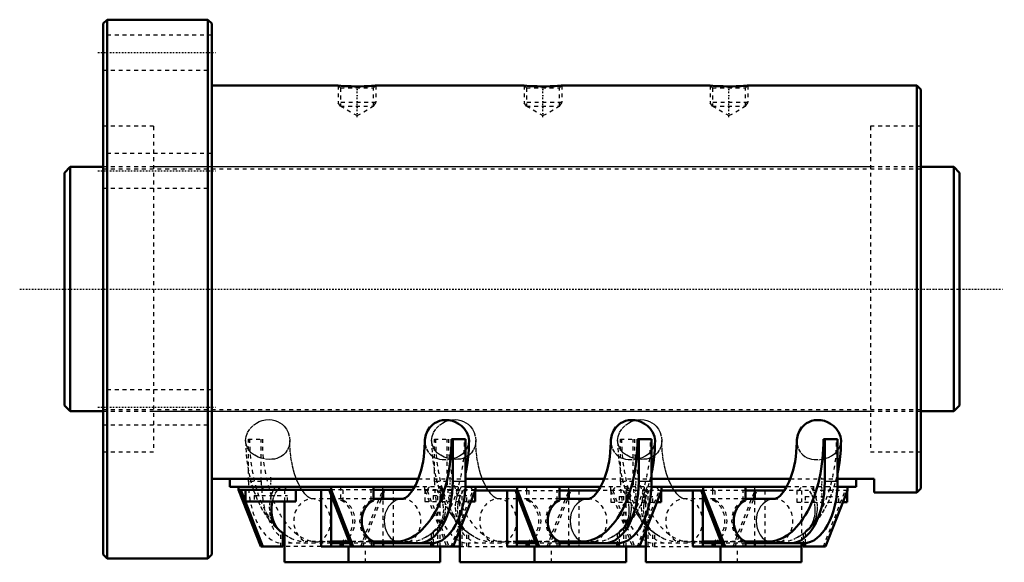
# Model space of a CAD drawing. Header units: millimetres. Extents: x -22 to 233, y -70 to 70.
import ezdxf

# ---------------------------------------------------------------- set-up
doc = ezdxf.new("R2010")
doc.units = ezdxf.units.MM
doc.linetypes.add('Center', pattern=[1.5, 0.45, -0.5, 0.05, -0.5])
doc.linetypes.add('Dashed', pattern=[2, 1, -1])
for name, color, linetype, lineweight in [('2d ConnectionPoints', 7, 'Continuous', 50), ('AM_0', 7, 'Continuous', 50), ('AM_4', 3, 'Continuous', 25), ('AM_5', 3, 'Continuous', 25), ('AM_7', 7, 'Center', 25), ('AM_9', 6, 'Dashed', 25)]:
    doc.layers.add(name, color=color, linetype=linetype, lineweight=lineweight)

# ---------------------------------------------------------------- blocks, each defined once
blk = doc.blocks.new('1_RR0100HBN6316_7_5N_0_in_HBN631675RRG2231LC00G200_4')
at = {"layer": 'AM_0'}
for p, q in [((1, 69.5), (0, 68.5)), ((27, 69.5), (1, 69.5)), ((1, 69.5), (1, -69.5)), ((27, 69.5), (27, -69.5)), ((28, 68.5), (27, 69.5)), ((0, 68.5), (0, -68.5)), ((28, 68.5), (28, -68.5)), ((60.64, 52.5), (28, 52.5)), ((62.13, 52.39), (60.64, 52.5)), ((108.64, 52.5), (70.35, 52.5)), ((110.13, 52.39), (108.64, 52.5)), ((156.64, 52.5), (118.35, 52.5)), ((158.13, 52.39), (156.64, 52.5)), ((210, 52.5), (166.35, 52.5)), ((210, 52.5), (210, -52.5)), ((211, 51.5), (210, 52.5)), ((211, 51.5), (211, -51.5)), ((93.54, -38.69), (89.88, -38.69)), ((90.2, -38.69), (90.2, -49.62)), ((93.54, -38.69), (93.54, -49.62)), ((141.54, -38.69), (137.88, -38.69)), ((138.2, -38.69), (138.2, -49.62)), ((141.54, -38.69), (141.54, -49.62)), ((189.54, -38.69), (185.88, -38.69)), ((186.2, -38.69), (186.2, -49.62)), ((189.54, -38.69), (189.54, -49.62)), ((28, -49), (81.29, -49)), ((32.69, -51), (32.69, -49)), ((93.54, -49), (129.29, -49)), ((141.54, -49), (177.29, -49)), ((189.54, -49), (199, -49)), ((194.31, -51), (194.31, -49)), ((199, -52.5), (199, -49)), ((80.36, -51), (32.69, -51)), ((34.95, -51), (34.95, -51.8)), ((34.95, -51.8), (40.65, -66.45)), ((58.85, -51.8), (34.95, -51.8)), ((35.5, -51.8), (41.2, -66.45)), ((36.75, -51.8), (36.75, -54.8)), ((41.08, -51), (41.08, -51.8)), ((45.42, -51.8), (45.42, -51)), ((49.75, -54.8), (49.75, -51.8)), ((56.21, -66.45), (56.21, -51.8)), ((58.3, -51.8), (64, -66.45)), ((58.79, -53.07), (58.79, -66.45)), ((58.85, -51), (58.85, -51.8)), ((58.85, -51.8), (64.55, -66.45)), ((69.74, -54.55), (69.74, -51)), ((79.89, -51.8), (69.74, -51.8)), ((71.79, -54.15), (72.21, -53.07)), ((72.21, -54.15), (72.21, -51.8)), ((90.35, -66.45), (96.05, -51.8)), ((128.36, -51), (93.5, -51)), ((106.93, -52), (95.97, -52)), ((96, -54.8), (96, -52)), ((96.05, -51.8), (96.05, -51)), ((104.21, -66.45), (104.21, -52)), ((106.38, -52), (112, -66.45)), ((106.79, -53.07), (106.79, -66.45)), ((106.85, -51), (106.85, -52)), ((106.93, -52), (112.55, -66.45)), ((117.74, -54.55), (117.74, -51)), ((127.75, -52), (117.74, -52)), ((119.88, -54.15), (120.21, -53.29)), ((120.21, -54.15), (120.21, -52)), ((138.43, -66.45), (144.05, -52)), ((176.36, -51), (141.5, -51)), ((144, -55), (144, -52.12)), ((144.05, -52), (144.05, -51)), ((154.85, -52), (144.05, -52)), ((152.21, -66.45), (152.21, -52)), ((154.3, -52), (159.92, -66.45)), ((154.79, -53.27), (154.79, -66.45)), ((154.85, -51), (154.85, -52)), ((154.85, -52), (160.47, -66.45)), ((165.74, -54.55), (165.74, -51)), ((175.75, -52), (165.74, -52)), ((167.88, -54.15), (168.21, -53.29)), ((168.21, -54.15), (168.21, -52)), ((186.43, -66.45), (192.05, -52)), ((194.31, -51), (189.5, -51)), ((192, -55), (192, -52.12)), ((192.05, -52), (192.05, -51)), ((199, -52.5), (210, -52.5)), ((210, -52.5), (211, -51.5)), ((36.75, -54.8), (49.75, -54.8)), ((46.75, -54.8), (46.75, -70.5)), ((59.21, -54.15), (58.79, -54.15)), ((77.25, -54.15), (69.74, -54.15)), ((94.88, -54.8), (96, -54.8)), ((107.21, -54.15), (106.79, -54.15)), ((125.25, -54.15), (117.74, -54.15)), ((142.88, -55), (144, -55)), ((155.13, -54.15), (154.79, -54.15)), ((173.25, -54.15), (165.74, -54.15)), ((190.88, -55), (192, -55)), ((46.39, -66.45), (46.39, -63.02)), ((92.06, -70.5), (92.06, -62.05)), ((140.06, -70.5), (140.06, -62.25)), ((46.75, -65.55), (46.39, -65.55)), ((63.49, -65.15), (58.79, -65.15)), ((63.65, -65.55), (58.79, -65.55)), ((61.26, -65.55), (61.26, -66.45)), ((61.81, -65.55), (61.81, -66.45)), ((69.74, -66.45), (69.74, -65.15)), ((75.5, -65.15), (69.74, -65.15)), ((84.75, -65.55), (69.74, -65.55)), ((72.21, -66.45), (72.21, -65.55)), ((84.61, -65.55), (84.61, -66.45)), ((85.16, -65.53), (85.16, -66.45)), ((111.49, -65.15), (106.79, -65.15)), ((111.65, -65.55), (106.79, -65.55)), ((109.27, -65.55), (109.27, -66.45)), ((109.83, -65.55), (109.83, -66.45)), ((117.74, -66.45), (117.74, -65.15)), ((123.5, -65.15), (117.74, -65.15)), ((132.75, -65.55), (117.74, -65.55)), ((120.21, -66.45), (120.21, -65.55)), ((132.61, -65.55), (132.61, -66.45)), ((133.16, -65.53), (133.16, -66.45)), ((159.41, -65.15), (154.79, -65.15)), ((159.57, -65.55), (154.79, -65.55)), ((157.27, -65.55), (157.27, -66.45)), ((157.83, -65.55), (157.83, -66.45)), ((165.74, -66.45), (165.74, -65.15)), ((171.5, -65.15), (165.74, -65.15)), ((180.75, -65.55), (165.74, -65.55)), ((168.21, -66.45), (168.21, -65.55)), ((180.25, -65.55), (180.25, -70.5)), ((180.61, -65.55), (180.61, -66.45)), ((181.16, -65.53), (181.16, -66.45)), ((0, -68.5), (1, -69.5)), ((27, -69.5), (28, -68.5)), ((40.65, -66.45), (46.39, -66.45)), ((56.21, -66.45), (92.06, -66.45)), ((63.29, -70.5), (63.29, -66.45)), ((86.94, -70.5), (86.94, -66.45)), ((104.21, -66.45), (140.06, -66.45)), ((111.29, -70.5), (111.29, -66.45)), ((134.94, -70.5), (134.94, -66.45)), ((180.25, -66.45), (152.21, -66.45)), ((159.29, -70.5), (159.29, -66.45)), ((186.43, -66.45), (180.61, -66.45)), ((1, -69.5), (27, -69.5)), ((46.75, -70.5), (86.94, -70.5)), ((92.06, -70.5), (134.94, -70.5)), ((140.06, -70.5), (180.25, -70.5))]:
    blk.add_line(p, q, dxfattribs=at)
for points in [[(70.36, 52.5), (70.36, 52.5), (70.25, 52.49), (70.02, 52.47), (69.68, 52.45), (69.23, 52.41), (68.67, 52.38), (68.03, 52.35), (67.31, 52.32), (66.52, 52.3), (65.69, 52.29), (64.84, 52.3), (64.03, 52.31), (63.23, 52.34), (62.13, 52.39)], [(118.36, 52.5), (118.36, 52.5), (118.25, 52.49), (118.02, 52.47), (117.68, 52.45), (117.23, 52.41), (116.67, 52.38), (116.03, 52.35), (115.31, 52.32), (114.52, 52.3), (113.69, 52.29), (112.84, 52.3), (112.03, 52.31), (111.23, 52.34), (110.13, 52.39)], [(166.36, 52.5), (166.36, 52.5), (166.25, 52.49), (166.02, 52.47), (165.68, 52.45), (165.23, 52.41), (164.67, 52.38), (164.03, 52.35), (163.31, 52.32), (162.52, 52.3), (161.69, 52.29), (160.84, 52.3), (160.03, 52.31), (159.23, 52.34), (158.13, 52.39)], [(94.41, -39.19), (94.41, -39.07), (94.26, -38.03), (93.85, -36.99), (93.17, -36), (92.51, -35.33), (91.71, -34.73), (90.96, -34.33), (90.13, -34.03), (89.24, -33.84), (88.32, -33.79), (87.54, -33.86), (86.79, -34.04), (86.13, -34.3), (85.54, -34.62), (84.95, -35.04), (84.46, -35.51), (84.32, -35.67)], [(142.41, -39.19), (142.41, -39.07), (142.26, -38.03), (141.85, -36.99), (141.17, -36), (140.51, -35.33), (139.71, -34.73), (138.96, -34.33), (138.13, -34.03), (137.24, -33.84), (136.32, -33.79), (135.54, -33.86), (134.79, -34.04), (134.13, -34.3), (133.54, -34.62), (132.95, -35.04), (132.46, -35.51), (132.32, -35.67)], [(190.41, -39.19), (190.41, -39.07), (190.26, -38.03), (189.85, -36.99), (189.17, -36), (188.51, -35.33), (187.71, -34.73), (186.96, -34.33), (186.13, -34.03), (185.24, -33.84), (184.32, -33.79), (183.54, -33.86), (182.79, -34.04), (182.13, -34.3), (181.54, -34.62), (180.95, -35.04), (180.46, -35.51), (180.32, -35.67)], [(84.32, -35.67), (83.67, -36.62), (83.25, -37.61), (83.02, -38.87), (83.01, -39.19)], [(132.32, -35.67), (131.67, -36.62), (131.25, -37.61), (131.02, -38.87), (131.01, -39.19)], [(180.32, -35.67), (179.67, -36.62), (179.25, -37.61), (179.02, -38.87), (179.01, -39.19)], [(83.01, -39.18), (83.01, -39.58), (82.96, -40.83), (82.87, -42.08), (82.73, -43.29), (82.54, -44.48), (82.31, -45.63), (82.04, -46.73), (81.73, -47.77), (81.39, -48.75), (81.03, -49.65), (80.64, -50.48), (80.24, -51.22), (79.84, -51.88), (79.44, -52.44), (79.05, -52.92), (78.68, -53.31), (78.34, -53.61), (78.04, -53.83), (77.78, -53.98), (77.58, -54.08), (77.42, -54.13), (77.29, -54.15), (77.25, -54.15)], [(93.54, -47.62), (93.77, -46.42), (94.02, -44.84), (94.21, -43.23), (94.34, -41.61), (94.4, -39.98), (94.41, -39.19)], [(131.01, -39.18), (131.01, -39.58), (130.96, -40.83), (130.87, -42.08), (130.73, -43.29), (130.54, -44.48), (130.31, -45.63), (130.04, -46.73), (129.73, -47.77), (129.39, -48.75), (129.03, -49.65), (128.64, -50.48), (128.24, -51.22), (127.84, -51.88), (127.44, -52.44), (127.05, -52.92), (126.68, -53.31), (126.34, -53.61), (126.04, -53.83), (125.78, -53.98), (125.58, -54.08), (125.42, -54.13), (125.29, -54.15), (125.25, -54.15)], [(141.54, -47.62), (141.77, -46.42), (142.02, -44.84), (142.21, -43.23), (142.34, -41.61), (142.4, -39.98), (142.41, -39.19)], [(179.01, -39.18), (179.01, -39.58), (178.96, -40.83), (178.87, -42.08), (178.73, -43.29), (178.54, -44.48), (178.31, -45.63), (178.04, -46.73), (177.73, -47.77), (177.39, -48.75), (177.03, -49.65), (176.64, -50.48), (176.24, -51.22), (175.84, -51.88), (175.44, -52.44), (175.05, -52.92), (174.68, -53.31), (174.34, -53.61), (174.04, -53.83), (173.78, -53.98), (173.58, -54.08), (173.42, -54.13), (173.29, -54.15), (173.25, -54.15)], [(189.54, -47.62), (189.77, -46.42), (190.02, -44.84), (190.21, -43.23), (190.34, -41.61), (190.4, -39.98), (190.41, -39.19)], [(45.64, -62.46), (45.06, -61.9), (44.53, -61.2), (44.09, -60.39), (43.74, -59.47), (43.51, -58.48), (43.4, -57.37), (43.42, -56.23), (43.61, -55), (43.66, -54.8)], [(45.64, -62.46), (45.81, -62.59), (46.75, -63.28)]]:
    blk.add_lwpolyline(points, dxfattribs=at)
for centre, major_axis, ratio, start_param, end_param in [((75.5, -39.06), (0, 26.09), 0.551355, 3.141593, 4.726326), ((123.5, -39.06), (0, 26.09), 0.551355, 3.141593, 4.726326), ((171.5, -39.06), (0, 26.09), 0.551355, 3.141593, 4.726326), ((81.42, -49.62), (0, -15.93), 0.551355, 6.283185, 7.853982), ((84.75, -49.62), (0, -15.93), 0.551355, 0, 1.570796), ((129.42, -49.62), (0, -15.93), 0.551355, 0, 1.570796), ((132.75, -49.62), (0, -15.93), 0.551355, 0, 1.570796), ((177.42, -49.62), (0, -15.93), 0.551355, 0, 1.570796), ((180.75, -49.62), (0, -15.93), 0.551355, 0, 1.570796), ((71.49, -59.85), (0, -5.7), 0.834271, 3.518903, 5.905875), ((119.49, -59.85), (0, 5.7), 0.834271, 0.37731, 2.764283), ((167.49, -59.85), (0, 5.7), 0.834271, 0.37731, 2.764283)]:
    blk.add_ellipse(centre, major_axis=major_axis, ratio=ratio, start_param=start_param, end_param=end_param, dxfattribs=at)
at = {"layer": 'AM_4'}
for p, q in [((93.54, -49.62), (90.2, -49.62)), ((141.54, -49.62), (138.2, -49.62)), ((189.54, -49.62), (186.2, -49.62))]:
    blk.add_line(p, q, dxfattribs=at)
for centre in [(77.25, -59.85), (125.25, -59.85), (173.25, -59.85)]:
    blk.add_ellipse(centre, major_axis=(0, -5.7), ratio=0.834271, start_param=3.141642, end_param=5.905875, dxfattribs=at)
at = {"layer": 'AM_5', "linetype": 'Dashed'}
for p, q in [((60.64, 52.5), (60.64, 48.1)), ((70.36, 52.5), (70.36, 48.1)), ((108.64, 52.5), (108.64, 48.1)), ((118.36, 52.5), (118.36, 48.1)), ((156.64, 52.5), (156.64, 48.1)), ((166.36, 52.5), (166.36, 48.1)), ((70.36, 48.1), (60.64, 48.1)), ((61.22, 47.22), (60.64, 48.1)), ((69.78, 47.22), (70.36, 48.1)), ((118.36, 48.1), (108.64, 48.1)), ((109.22, 47.22), (108.64, 48.1)), ((117.78, 47.22), (118.36, 48.1)), ((166.36, 48.1), (156.64, 48.1)), ((157.22, 47.22), (156.64, 48.1)), ((165.78, 47.22), (166.36, 48.1))]:
    blk.add_line(p, q, dxfattribs=at)
at = {"layer": 'AM_7'}
for p, q in [((-1.4, 61), (29.4, 61)), ((65.5, 44.36), (65.5, 52.89)), ((113.5, 44.36), (113.5, 52.89)), ((161.5, 44.36), (161.5, 52.89)), ((-1.4, 30.5), (29.4, 30.5)), ((-1.4, -30.5), (29.4, -30.5)), ((43.25, -55.1), (43.25, -48.5)), ((89.5, -55.1), (89.5, -48.5)), ((137.5, -55.3), (137.5, -48.7)), ((185.5, -55.3), (185.5, -48.7))]:
    blk.add_line(p, q, dxfattribs=at)
at = {"layer": 'AM_9'}
for p, q in [((28, 65.5), (0, 65.5)), ((0, 56.5), (28, 56.5)), ((60.64, 52.5), (61.22, 51.92)), ((61.22, 51.92), (61.22, 47.22)), ((61.22, 51.92), (69.78, 51.92)), ((69.78, 51.92), (70.36, 52.5)), ((69.78, 47.22), (69.78, 51.92)), ((108.64, 52.5), (109.22, 51.92)), ((109.22, 51.92), (109.22, 47.22)), ((109.22, 51.92), (117.78, 51.92)), ((117.78, 51.92), (118.36, 52.5)), ((117.78, 47.22), (117.78, 51.92)), ((156.64, 52.5), (157.22, 51.92)), ((157.22, 51.92), (157.22, 47.22)), ((157.22, 51.92), (165.78, 51.92)), ((165.78, 51.92), (166.36, 52.5)), ((165.78, 47.22), (165.78, 51.92)), ((61.22, 47.22), (65.5, 44.75)), ((61.22, 47.22), (69.78, 47.22)), ((65.5, 44.75), (69.78, 47.22)), ((109.22, 47.22), (117.78, 47.22)), ((109.22, 47.22), (113.5, 44.75)), ((113.5, 44.75), (117.78, 47.22)), ((157.22, 47.22), (165.78, 47.22)), ((157.22, 47.22), (161.5, 44.75)), ((161.5, 44.75), (165.78, 47.22)), ((13, 42), (0, 42)), ((13, 42), (13, -42)), ((198, 42), (198, -42)), ((211, 42), (198, 42)), ((28, 35), (0, 35)), ((198, 31.5), (13, 31.5)), ((0, 26), (28, 26)), ((28, -26), (0, -26)), ((13, -31.5), (198, -31.5)), ((0, -35), (28, -35)), ((37.46, -38.69), (41.08, -38.69)), ((37.46, -49.62), (37.46, -38.69)), ((40.8, -49.62), (40.8, -38.69)), ((85.46, -38.69), (89.08, -38.69)), ((85.46, -49.62), (85.46, -38.69)), ((88.8, -49.62), (88.8, -38.69)), ((133.46, -38.69), (137.08, -38.69)), ((133.46, -49.62), (133.46, -38.69)), ((136.8, -49.62), (136.8, -38.69)), ((0, -42), (13, -42)), ((198, -42), (211, -42)), ((40.8, -49.62), (37.46, -49.62)), ((81.29, -49), (93.54, -49)), ((88.8, -49.62), (85.46, -49.62)), ((129.29, -49), (141.54, -49)), ((136.8, -49.62), (133.46, -49.62)), ((177.29, -49), (189.54, -49)), ((38.5, -51), (38.76, -51.8)), ((38.92, -53.3), (47.58, -53.3)), ((38.92, -53.3), (38.92, -54.8)), ((46.75, -51.8), (46.75, -54.8)), ((47.58, -54.8), (47.58, -53.3)), ((58.79, -51.8), (58.79, -53.07)), ((69.74, -51.8), (58.85, -51.8)), ((61.26, -51), (61.26, -54.48)), ((61.81, -51.8), (61.81, -54.48)), ((66.45, -66.45), (72.15, -51.8)), ((69.19, -54.55), (69.19, -51.8)), ((72.15, -51.8), (72.15, -51)), ((72.21, -53.07), (72.7, -51.8)), ((74.79, -51.8), (74.79, -66.45)), ((96.05, -51.8), (79.89, -51.8)), ((93.5, -51), (80.36, -51)), ((82.95, -51), (82.95, -52)), ((95.97, -52), (82.95, -52)), ((83, -51.8), (83, -54.8)), ((83.03, -52), (88.65, -66.45)), ((83.58, -52), (89.2, -66.45)), ((85.17, -53.3), (93.83, -53.3)), ((85.17, -53.3), (85.17, -54.8)), ((86.37, -66.45), (86.37, -51.8)), ((86.83, -52), (86.94, -52.3)), ((86.94, -66.45), (86.94, -51.8)), ((87.33, -51), (87.33, -51.8)), ((89.8, -66.45), (95.5, -51.8)), ((91.34, -51.8), (91.34, -52)), ((91.67, -51.8), (91.67, -51)), ((92.06, -62.05), (92.06, -52)), ((92.63, -66.45), (92.63, -52)), ((93.83, -54.8), (93.83, -53.3)), ((95.96, -52), (95.96, -51.8)), ((106.79, -52), (106.79, -53.07)), ((106.93, -52), (117.74, -52)), ((109.26, -51), (109.26, -52)), ((109.27, -52), (109.27, -54.48)), ((109.83, -52), (109.83, -54.48)), ((114.54, -66.45), (120.16, -52)), ((117.19, -54.55), (117.19, -52)), ((120.15, -52), (120.15, -51)), ((120.21, -53.29), (120.71, -52)), ((122.79, -52), (122.79, -66.45)), ((144.05, -52), (127.75, -52)), ((141.5, -51), (128.36, -51)), ((130.95, -51), (130.95, -52)), ((130.95, -52), (136.57, -66.45)), ((131, -52), (131, -55)), ((131.5, -52), (137.13, -66.45)), ((134.37, -66.45), (134.37, -52)), ((134.83, -52), (134.94, -52.3)), ((134.94, -66.45), (134.94, -52)), ((135.33, -51), (135.33, -52)), ((137.87, -66.45), (143.5, -52)), ((139.67, -52), (139.67, -51)), ((140.06, -62.25), (140.06, -52)), ((140.63, -66.45), (140.63, -52)), ((144, -52.12), (144, -52)), ((154.79, -52), (154.79, -53.27)), ((165.74, -52), (154.85, -52)), ((157.26, -51), (157.26, -52)), ((157.27, -52), (157.27, -54.48)), ((157.83, -52), (157.83, -54.48)), ((162.54, -66.45), (168.16, -52)), ((165.19, -54.55), (165.19, -52)), ((168.15, -52), (168.15, -51)), ((168.21, -53.29), (168.71, -52)), ((170.79, -52), (170.79, -66.45)), ((192.05, -52), (175.75, -52)), ((189.5, -51), (176.36, -51)), ((179, -52), (179, -55)), ((180.25, -52), (180.25, -65.55)), ((183.33, -51), (183.33, -52)), ((185.87, -66.45), (191.5, -52)), ((187.67, -52), (187.67, -51)), ((192, -52.12), (192, -52)), ((58.79, -54.15), (53.92, -54.15)), ((69.74, -54.15), (59.21, -54.15)), ((61.26, -54.48), (61.81, -54.48)), ((67, -66.45), (71.79, -54.15)), ((69.19, -54.55), (69.74, -54.55)), ((72.21, -65.55), (72.21, -54.15)), ((83, -54.8), (94.88, -54.8)), ((106.79, -54.15), (101.92, -54.15)), ((117.74, -54.15), (107.21, -54.15)), ((109.83, -54.48), (109.27, -54.48)), ((115.09, -66.45), (119.88, -54.15)), ((117.19, -54.55), (117.74, -54.55)), ((120.21, -65.55), (120.21, -54.15)), ((131, -55), (142.88, -55)), ((133.17, -53.5), (141.83, -53.5)), ((133.17, -53.5), (133.17, -55)), ((141.83, -55), (141.83, -53.5)), ((154.79, -54.15), (149.92, -54.15)), ((165.74, -54.15), (155.13, -54.15)), ((157.83, -54.48), (157.27, -54.48)), ((163.09, -66.45), (167.88, -54.15)), ((165.74, -54.55), (165.19, -54.55)), ((168.21, -65.55), (168.21, -54.15)), ((179, -55), (190.88, -55)), ((181.17, -53.5), (189.83, -53.5)), ((181.17, -53.5), (181.17, -55)), ((189.83, -55), (189.83, -53.5)), ((44.91, -61.83), (45.08, -61.97)), ((45.08, -61.97), (45.84, -62.49)), ((45.73, -62.53), (45.64, -62.46)), ((46.39, -62.95), (45.73, -62.53)), ((45.84, -66.45), (45.84, -62.49)), ((46.39, -63.02), (46.39, -62.95)), ((84.61, -63.04), (84.61, -65.55)), ((85.16, -62.57), (85.16, -65.53)), ((92.05, -60.99), (92.35, -61.29)), ((92.85, -61.77), (92.91, -61.83)), ((92.91, -61.83), (93.27, -62.13)), ((93.64, -62.46), (94.39, -62.95)), ((93.84, -66.45), (93.84, -62.49)), ((94.39, -66.45), (94.39, -62.95)), ((132.61, -63.04), (132.61, -65.55)), ((133.16, -62.57), (133.16, -65.53)), ((133.53, -62.46), (133.83, -62.19)), ((134.25, -61.83), (134.5, -61.59)), ((140.05, -60.99), (140.4, -61.35)), ((140.85, -61.77), (140.91, -61.83)), ((140.91, -61.83), (141.27, -62.13)), ((141.64, -62.46), (142.39, -62.95)), ((141.84, -66.45), (141.84, -62.49)), ((142.39, -66.45), (142.39, -62.95)), ((180.61, -63.04), (180.61, -65.55)), ((181.16, -62.57), (181.16, -65.53)), ((181.53, -62.46), (181.83, -62.19)), ((182.25, -61.83), (182.5, -61.59)), ((46.39, -65.55), (46.25, -65.55)), ((58.79, -65.55), (46.75, -65.55)), ((58.79, -65.15), (52.17, -65.15)), ((61.26, -65.22), (55.5, -65.22)), ((61.26, -65.22), (61.26, -65.55)), ((61.81, -65.22), (61.81, -65.55)), ((78.83, -65.22), (61.81, -65.22)), ((69.19, -65.15), (63.49, -65.15)), ((69.74, -65.55), (63.65, -65.55)), ((69.19, -65.15), (69.19, -66.45)), ((82.24, -64.49), (82.52, -64.36)), ((106.79, -65.55), (94.25, -65.55)), ((106.79, -65.15), (100.17, -65.15)), ((109.27, -65.22), (103.5, -65.22)), ((109.27, -65.22), (109.27, -65.55)), ((109.83, -65.22), (109.83, -65.55)), ((126.83, -65.22), (109.83, -65.22)), ((117.19, -65.15), (111.49, -65.15)), ((117.74, -65.55), (111.65, -65.55)), ((117.19, -66.45), (117.19, -65.15)), ((130.24, -64.49), (130.52, -64.36)), ((154.79, -65.55), (142.25, -65.55)), ((154.79, -65.15), (148.17, -65.15)), ((157.27, -65.22), (151.5, -65.22)), ((157.27, -65.22), (157.27, -65.55)), ((157.83, -65.22), (157.83, -65.55)), ((174.83, -65.22), (157.83, -65.22)), ((165.19, -65.15), (159.41, -65.15)), ((165.74, -65.55), (159.57, -65.55)), ((165.19, -66.45), (165.19, -65.15)), ((178.24, -64.49), (178.52, -64.36)), ((56.21, -66.45), (46.75, -66.45)), ((67.71, -70.5), (67.71, -66.45)), ((92.06, -66.45), (104.21, -66.45)), ((115.71, -70.5), (115.71, -66.45)), ((140.06, -66.45), (152.21, -66.45)), ((163.71, -70.5), (163.71, -66.45))]:
    blk.add_line(p, q, dxfattribs=at)
for points in [[(36.75, -39.09), (36.75, -39.07), (36.89, -38.02), (37.28, -36.98), (37.92, -36), (38.81, -35.1), (39.55, -34.58)], [(39.55, -34.58), (40.27, -34.2), (41.06, -33.91), (41.91, -33.73), (42.79, -33.68), (43.57, -33.74), (44.33, -33.92), (44.99, -34.16), (45.6, -34.48), (46.18, -34.9), (46.68, -35.37), (47.3, -36.16), (47.74, -37.01), (48.08, -38.2), (48.15, -39.09)], [(84.75, -39.09), (84.75, -39.07), (84.89, -38.02), (85.28, -36.98), (85.92, -36), (86.81, -35.1), (87.55, -34.58)], [(87.55, -34.58), (88.27, -34.2), (89.06, -33.91), (89.91, -33.73), (90.79, -33.68), (91.57, -33.74), (92.33, -33.92), (92.99, -34.16), (93.6, -34.48), (94.18, -34.9), (94.68, -35.37), (95.3, -36.16), (95.74, -37.01), (96.08, -38.2), (96.15, -39.09)], [(132.75, -39.09), (132.75, -39.07), (132.89, -38.02), (133.28, -36.98), (133.92, -36), (134.81, -35.1), (135.55, -34.58)], [(135.55, -34.58), (136.27, -34.2), (137.06, -33.91), (137.91, -33.73), (138.79, -33.68), (139.57, -33.74), (140.33, -33.92), (140.99, -34.16), (141.6, -34.48), (142.18, -34.9), (142.68, -35.37), (143.3, -36.16), (143.74, -37.01), (144.08, -38.2), (144.15, -39.09)], [(36.75, -39.09), (36.76, -39.44), (36.8, -41.07), (36.91, -42.69), (37.07, -44.3), (37.3, -45.89), (37.59, -47.46), (37.94, -49)], [(48.15, -39.09), (48.15, -39.37), (47.96, -40.52), (47.51, -41.6), (47.07, -42.23), (46.5, -42.81), (45.97, -43.18), (45.36, -43.5), (44.8, -43.7), (44.2, -43.85), (43.56, -43.93), (42.9, -43.95), (41.65, -43.83), (40.79, -43.63), (39.99, -43.34), (39.08, -42.87), (38.3, -42.31), (37.67, -41.65), (37.21, -40.93), (36.87, -40.03), (36.75, -39.09)], [(49.88, -49.01), (49.74, -48.64), (49.4, -47.67), (49.1, -46.63), (48.84, -45.53), (48.61, -44.39), (48.43, -43.2), (48.29, -41.99), (48.2, -40.75), (48.16, -39.49), (48.15, -39.09)], [(83.01, -39.19), (83.09, -40.1), (83.44, -41.28), (84.11, -42.36), (84.56, -42.81), (85.1, -43.23), (85.64, -43.52), (86.26, -43.76), (86.83, -43.91), (87.44, -44.01), (88.7, -44.02), (89.49, -43.92), (90.24, -43.75), (91.15, -43.43), (91.96, -43.03), (92.83, -42.42), (93.51, -41.71), (94.01, -40.92), (94.31, -40.07), (94.41, -39.19)], [(84.75, -39.09), (84.76, -39.44), (84.8, -41.07), (84.91, -42.69), (85.07, -44.3), (85.3, -45.89), (85.59, -47.46), (85.94, -49)], [(96.15, -39.09), (96.15, -39.37), (95.96, -40.52), (95.51, -41.6), (95.07, -42.23), (94.5, -42.81), (93.97, -43.18), (93.36, -43.5), (92.8, -43.7), (92.2, -43.85), (91.56, -43.93), (90.9, -43.95), (89.65, -43.83), (88.79, -43.63), (87.99, -43.34), (87.08, -42.87), (86.3, -42.31), (85.67, -41.65), (85.21, -40.93), (84.87, -40.03), (84.75, -39.09)], [(97.88, -49.01), (97.74, -48.64), (97.4, -47.67), (97.1, -46.63), (96.84, -45.53), (96.61, -44.39), (96.43, -43.2), (96.29, -41.99), (96.2, -40.75), (96.16, -39.49), (96.15, -39.09)], [(131.01, -39.19), (131.09, -40.1), (131.44, -41.28), (132.11, -42.36), (132.56, -42.81), (133.1, -43.23), (133.64, -43.52), (134.26, -43.76), (134.83, -43.91), (135.44, -44.01), (136.7, -44.02), (137.49, -43.92), (138.24, -43.75), (139.15, -43.43), (139.96, -43.03), (140.83, -42.42), (141.51, -41.71), (142.01, -40.92), (142.31, -40.07), (142.41, -39.19)], [(132.75, -39.09), (132.76, -39.44), (132.8, -41.07), (132.91, -42.69), (133.07, -44.3), (133.3, -45.89), (133.59, -47.46), (133.94, -49)], [(144.15, -39.09), (144.15, -39.37), (143.96, -40.52), (143.51, -41.6), (143.07, -42.23), (142.5, -42.81), (141.97, -43.18), (141.36, -43.5), (140.8, -43.7), (140.2, -43.85), (139.56, -43.93), (138.9, -43.95), (137.65, -43.83), (136.79, -43.63), (135.99, -43.34), (135.08, -42.87), (134.3, -42.31), (133.67, -41.65), (133.21, -40.93), (132.87, -40.03), (132.75, -39.09)], [(145.88, -49.01), (145.74, -48.64), (145.4, -47.67), (145.1, -46.63), (144.84, -45.53), (144.61, -44.39), (144.43, -43.2), (144.29, -41.99), (144.2, -40.75), (144.16, -39.49), (144.15, -39.09)], [(179.01, -39.19), (179.09, -40.1), (179.44, -41.28), (180.11, -42.36), (180.56, -42.81), (181.1, -43.23), (181.64, -43.52), (182.26, -43.76), (182.83, -43.91), (183.44, -44.01), (184.7, -44.02), (185.49, -43.92), (186.24, -43.75), (187.15, -43.43), (187.96, -43.03), (188.83, -42.42), (189.51, -41.71), (190.01, -40.92), (190.31, -40.07), (190.41, -39.19)], [(134.26, -61.83), (135.13, -60.97), (136, -59.99), (136.82, -58.92), (137.6, -57.77), (138.33, -56.55), (139, -55.25), (139.61, -53.89), (140.17, -52.48), (140.66, -51.02), (141.09, -49.52), (141.46, -47.99), (141.54, -47.62)], [(182.26, -61.83), (183.13, -60.97), (184, -59.99), (184.82, -58.92), (185.6, -57.77), (186.33, -56.55), (187, -55.25), (187.61, -53.89), (188.17, -52.48), (188.66, -51.02), (189.09, -49.52), (189.46, -47.99), (189.54, -47.62)], [(37.94, -49), (37.94, -49.01), (38.35, -50.52), (38.5, -51)], [(50.8, -51.01), (50.48, -50.38), (50.1, -49.55), (49.88, -49.01)], [(85.94, -49), (85.94, -49.01), (86.35, -50.52), (86.83, -51.99), (86.83, -52)], [(98.8, -51.01), (98.48, -50.38), (98.1, -49.55), (97.88, -49.01)], [(133.94, -49), (133.94, -49.01), (134.35, -50.52), (134.83, -51.99), (134.83, -52)], [(146.8, -51.01), (146.48, -50.38), (146.1, -49.55), (145.88, -49.01)], [(38.76, -51.8), (38.83, -51.99), (39.36, -53.42), (39.96, -54.8)], [(44.41, -51), (43.94, -51.8), (43.82, -52.04), (43.31, -53.33), (42.97, -54.74), (42.84, -56.16), (42.92, -57.64), (43.14, -58.76), (43.53, -59.86), (44.06, -60.83), (44.76, -61.69), (44.91, -61.83)], [(43.66, -54.8), (43.96, -53.79), (44.42, -52.76), (45.02, -51.8)], [(51.28, -51.8), (51.27, -51.79), (50.87, -51.12), (50.8, -51.01)], [(53.92, -54.15), (53.88, -54.15), (53.74, -54.13), (53.58, -54.07), (53.37, -53.98), (53.11, -53.82), (52.79, -53.58), (52.44, -53.26), (52.06, -52.85), (51.67, -52.36), (51.28, -51.8)], [(86.15, -51.8), (86.85, -52.96), (87.38, -54.3), (87.66, -55.54), (87.78, -56.85), (87.7, -58.18), (87.42, -59.51), (86.99, -60.59), (86.88, -60.79)], [(86.76, -51), (87.23, -51.8), (87.33, -51.99), (87.84, -53.28), (88.18, -54.69), (88.32, -56.05), (88.27, -57.45), (88.07, -58.6), (87.7, -59.72), (87.18, -60.71), (86.5, -61.59)], [(86.94, -52.3), (87.36, -53.42), (87.96, -54.8)], [(92.41, -51), (91.75, -52.19), (91.25, -53.54), (90.95, -54.92), (90.84, -56.37), (90.94, -57.81), (91.29, -59.25), (91.69, -60.19), (92.22, -61.06), (92.86, -61.78), (92.91, -61.83)], [(92.88, -52), (92.21, -53.19), (92.04, -53.6)], [(99.42, -52.01), (99.27, -51.79), (98.87, -51.12), (98.8, -51.01)], [(101.92, -54.15), (101.88, -54.15), (101.74, -54.13), (101.58, -54.07), (101.37, -53.98), (101.11, -53.82), (100.79, -53.58), (100.44, -53.26), (100.06, -52.85), (99.67, -52.36), (99.42, -52.01)], [(134.91, -60.73), (134.98, -60.61), (135.35, -59.72), (135.61, -58.75), (135.76, -57.66), (135.77, -56.53), (135.62, -55.31), (135.31, -54.11), (134.88, -53.02), (134.29, -52)], [(134.5, -61.59), (134.51, -61.58), (135.05, -60.91), (135.51, -60.13), (135.88, -59.23), (136.15, -58.25), (136.3, -57.12), (136.32, -55.96), (136.18, -54.66), (135.87, -53.38), (135.4, -52.15), (134.76, -51)], [(134.94, -52.3), (135.36, -53.42), (135.96, -54.81), (136.05, -55)], [(140.41, -51), (139.75, -52.19), (139.25, -53.54), (138.95, -54.92), (138.84, -56.37), (138.94, -57.81), (139.29, -59.25), (139.69, -60.19), (140.22, -61.06), (140.86, -61.78), (140.91, -61.83)], [(140.88, -52), (140.21, -53.19), (140.04, -53.6)], [(147.42, -52.01), (147.27, -51.79), (146.87, -51.12), (146.8, -51.01)], [(149.92, -54.15), (149.88, -54.15), (149.74, -54.13), (149.58, -54.07), (149.37, -53.98), (149.11, -53.82), (148.79, -53.58), (148.44, -53.26), (148.06, -52.85), (147.67, -52.36), (147.42, -52.01)], [(182.91, -60.73), (182.98, -60.61), (183.35, -59.72), (183.61, -58.75), (183.76, -57.66), (183.77, -56.53), (183.62, -55.31), (183.31, -54.11), (182.88, -53.02), (182.29, -52)], [(182.5, -61.59), (182.51, -61.58), (183.05, -60.91), (183.51, -60.13), (183.88, -59.23), (184.15, -58.25), (184.3, -57.12), (184.32, -55.96), (184.18, -54.66), (183.87, -53.38), (183.4, -52.15), (182.76, -51)], [(39.96, -54.8), (39.96, -54.81), (40.62, -56.14), (41.34, -57.41), (42.12, -58.62), (42.97, -59.74), (43.87, -60.79), (44.82, -61.74), (44.91, -61.83)], [(87.96, -54.8), (87.96, -54.81), (88.62, -56.14), (89.34, -57.41), (89.58, -57.8)], [(91.66, -54.8), (91.47, -55.81), (91.39, -57.15), (91.51, -58.46), (91.69, -59.3)], [(92.04, -53.6), (91.72, -54.55), (91.66, -54.8)], [(136.05, -55), (136.62, -56.14), (137.34, -57.41), (137.58, -57.8)], [(139.61, -54.99), (139.47, -55.81), (139.39, -57.15), (139.51, -58.46), (139.69, -59.3)], [(140.04, -53.6), (139.72, -54.55), (139.61, -54.99)], [(89.58, -57.8), (90.12, -58.62), (90.97, -59.74), (91.3, -60.15)], [(137.58, -57.8), (138.12, -58.62), (138.97, -59.74), (139.3, -60.15)], [(86.88, -60.79), (86.37, -61.59), (85.84, -62.18)], [(91.3, -60.15), (91.87, -60.79), (92.05, -60.99)], [(91.69, -59.3), (91.84, -59.77), (92.04, -60.28)], [(92.04, -60.28), (92.3, -60.81), (92.44, -61.05)], [(133.83, -62.19), (133.96, -62.06), (134.51, -61.39), (134.91, -60.73)], [(139.3, -60.15), (139.87, -60.79), (140.05, -60.99)], [(139.69, -59.3), (139.84, -59.77), (140.04, -60.28)], [(140.04, -60.28), (140.3, -60.81), (140.48, -61.13)], [(181.83, -62.19), (181.96, -62.06), (182.51, -61.39), (182.91, -60.73)], [(46.75, -63.28), (46.84, -63.34), (47.9, -63.98), (48.37, -64.22)], [(82.63, -64.3), (83.34, -63.94), (84.33, -63.34), (85.29, -62.64), (85.53, -62.46)], [(85.53, -62.46), (84.95, -62.86), (84.61, -63.04)], [(86.25, -61.83), (85.87, -62.15), (85.16, -62.57)], [(85.84, -62.18), (85.72, -62.29), (85.53, -62.46)], [(86.5, -61.59), (86.49, -61.6), (86.25, -61.83)], [(92.35, -61.29), (92.82, -61.74), (92.85, -61.77)], [(92.44, -61.05), (92.94, -61.76), (93.61, -62.43), (93.64, -62.46)], [(93.27, -62.13), (93.62, -62.37), (93.84, -62.49)], [(93.64, -62.46), (93.81, -62.59), (94.84, -63.34), (95.9, -63.98), (96.37, -64.22)], [(130.63, -64.3), (131.34, -63.94), (132.33, -63.34), (133.29, -62.64), (133.53, -62.46)], [(132.61, -63.04), (133.31, -62.62), (133.53, -62.46)], [(133.16, -62.57), (133.86, -62.16), (134.25, -61.83)], [(140.4, -61.35), (140.82, -61.74), (140.85, -61.77)], [(140.48, -61.13), (140.94, -61.76), (141.61, -62.43), (141.64, -62.46)], [(141.27, -62.13), (141.62, -62.37), (141.84, -62.49)], [(141.64, -62.46), (141.81, -62.59), (142.84, -63.34), (143.9, -63.98), (144.37, -64.22)], [(178.63, -64.3), (179.34, -63.94), (180.33, -63.34), (181.29, -62.64), (181.53, -62.46)], [(180.61, -63.04), (181.31, -62.62), (181.53, -62.46)], [(181.16, -62.57), (181.86, -62.16), (182.25, -61.83)]]:
    blk.add_lwpolyline(points, dxfattribs=at)
for centre, major_axis, ratio, start_param, end_param in [((52.17, -39.06), (0, 26.09), 0.551355, 1.556859, 2.686272), ((55.5, -39.06), (0, 26.17), 0.551355, 1.556899, 3.141593), ((78.83, -39.06), (0, 26.17), 0.551355, 3.595511, 4.726286), ((100.17, -39.06), (0, 26.09), 0.551355, 1.556859, 2.686272), ((103.5, -39.06), (0, 26.17), 0.551355, 1.556899, 3.141593), ((126.83, -39.06), (0, 26.17), 0.551355, 3.595511, 4.726286), ((148.17, -39.06), (0, 26.09), 0.551355, 1.556859, 2.686272), ((151.5, -39.06), (0, 26.17), 0.551355, 1.556899, 3.141593), ((174.83, -39.06), (0, 26.17), 0.551355, 3.595511, 4.726286), ((46.25, -49.62), (0, -15.93), 0.551355, 4.712389, 6.283185), ((49.58, -49.62), (0, -15.93), 0.551355, 4.712389, 6.283185), ((94.25, -49.62), (0, -15.93), 0.551355, 4.712389, 6.283185), ((97.58, -49.62), (0, -15.93), 0.551355, 4.712389, 6.283185), ((142.25, -49.62), (0, -15.93), 0.551355, 4.712389, 6.283185), ((145.58, -49.62), (0, -15.93), 0.551355, 4.712389, 6.283185), ((52.17, -39.06), (0, -15.49), 0.551355, -0.690683, -0.6051), ((78.83, -39.06), (0, -15.42), 0.551355, 0.598035, 0.68478), ((100.17, -39.06), (0, -15.49), 0.551355, -0.690683, -0.58202), ((126.83, -39.06), (0, 15.42), 0.551355, 3.716183, 3.826373), ((148.17, -39.06), (0, 15.49), 0.551355, -3.832276, -3.723613), ((174.83, -39.06), (0, 15.42), 0.551355, 3.716183, 3.826373), ((53.92, -59.85), (0, -5.7), 0.834271, 0.339837, 5.905875), ((59.68, -59.85), (0, -5.7), 0.834271, 0.339837, 2.801756), ((60.23, -59.85), (0, -5.7), 0.834271, 0.339837, 2.801756), ((70.94, -59.85), (0, -5.7), 0.834271, 3.518903, 5.905875), ((77.25, -59.85), (0, -5.7), 0.834271, 0.339837, 3.141642), ((101.92, -59.85), (0, -5.7), 0.834271, 0.339837, 5.905875), ((107.69, -59.85), (0, 5.7), 0.834271, 3.48143, 5.943348), ((108.24, -59.85), (0, 5.7), 0.834271, 3.48143, 5.943348), ((118.94, -59.85), (0, 5.7), 0.834271, 0.37731, 2.764283), ((125.25, -59.85), (0, -5.7), 0.834271, 0.339837, 3.141642), ((149.92, -59.85), (0, -5.7), 0.834271, 0.339837, 5.905875), ((155.69, -59.85), (0, 5.7), 0.834271, 3.48143, 5.943348), ((156.24, -59.85), (0, 5.7), 0.834271, 3.48143, 5.943348), ((166.94, -59.85), (0, 5.7), 0.834271, 0.37731, 2.764283), ((173.25, -59.85), (0, -5.7), 0.834271, 0.339837, 3.141642), ((52.17, -39.06), (0, 26.09), 0.551355, -3.554664, -3.42801), ((78.83, -39.06), (0, 26.17), 0.551355, 3.141593, 3.553409), ((100.17, -39.06), (0, 26.09), 0.551355, -3.554664, -3.42801), ((126.83, -39.06), (0, 26.17), 0.551355, 3.141593, 3.553409), ((148.17, -39.06), (0, 26.09), 0.551355, -3.554664, -3.42801), ((174.83, -39.06), (0, 26.17), 0.551355, 3.141593, 3.553409), ((52.17, -39.06), (0, 26.09), 0.551355, 2.867559, 3.141593), ((100.17, -39.06), (0, 26.09), 0.551355, 2.867559, 3.141593), ((148.17, -39.06), (0, 26.09), 0.551355, 2.867559, 3.141593)]:
    blk.add_ellipse(centre, major_axis=major_axis, ratio=ratio, start_param=start_param, end_param=end_param, dxfattribs=at)
blk = doc.blocks.new('2_RR0100HBN6316_7_50S_0_in_HBN631675RRG2231LC00G200_4')
at = {"layer": 'AM_0'}
for p, q in [((-8.5, 31.5), (-10, 30)), ((-8.5, 31.5), (-8.5, -31.5)), ((0, 31.5), (-8.5, 31.5)), ((219.5, 31.5), (211, 31.5)), ((219.5, 31.5), (219.5, -31.5)), ((221, 30), (219.5, 31.5)), ((-10, 30), (-10, -30)), ((221, 30), (221, -30)), ((-10, -30), (-8.5, -31.5)), ((219.5, -31.5), (221, -30)), ((-8.5, -31.5), (0, -31.5)), ((211, -31.5), (219.5, -31.5))]:
    blk.add_line(p, q, dxfattribs=at)
at = {"layer": 'AM_5', "linetype": 'Dashed'}
for p, q in [((0, 31.04), (211, 31.04)), ((0, -31.04), (211, -31.04))]:
    blk.add_line(p, q, dxfattribs=at)
at = {"layer": 'AM_7'}
blk.add_line((-21.55, 0), (232.55, 0), dxfattribs=at)
at = {"layer": 'AM_9'}
for p, q in [((211, 31.5), (0, 31.5)), ((0, -31.5), (211, -31.5))]:
    blk.add_line(p, q, dxfattribs=at)

msp = doc.modelspace()

# ---------------------------------------------------------------- linework, layer by layer
at = {"layer": '2d ConnectionPoints'}
msp.add_point((0, 0), dxfattribs=at)
msp.add_point((0, 0), dxfattribs=at)

# ---------------------------------------------------------------- block references
for name in ['1_RR0100HBN6316_7_5N_0_in_HBN631675RRG2231LC00G200_4', '2_RR0100HBN6316_7_50S_0_in_HBN631675RRG2231LC00G200_4']:
    msp.add_blockref(name, (0, 0))

doc.saveas('drawing.dxf')
